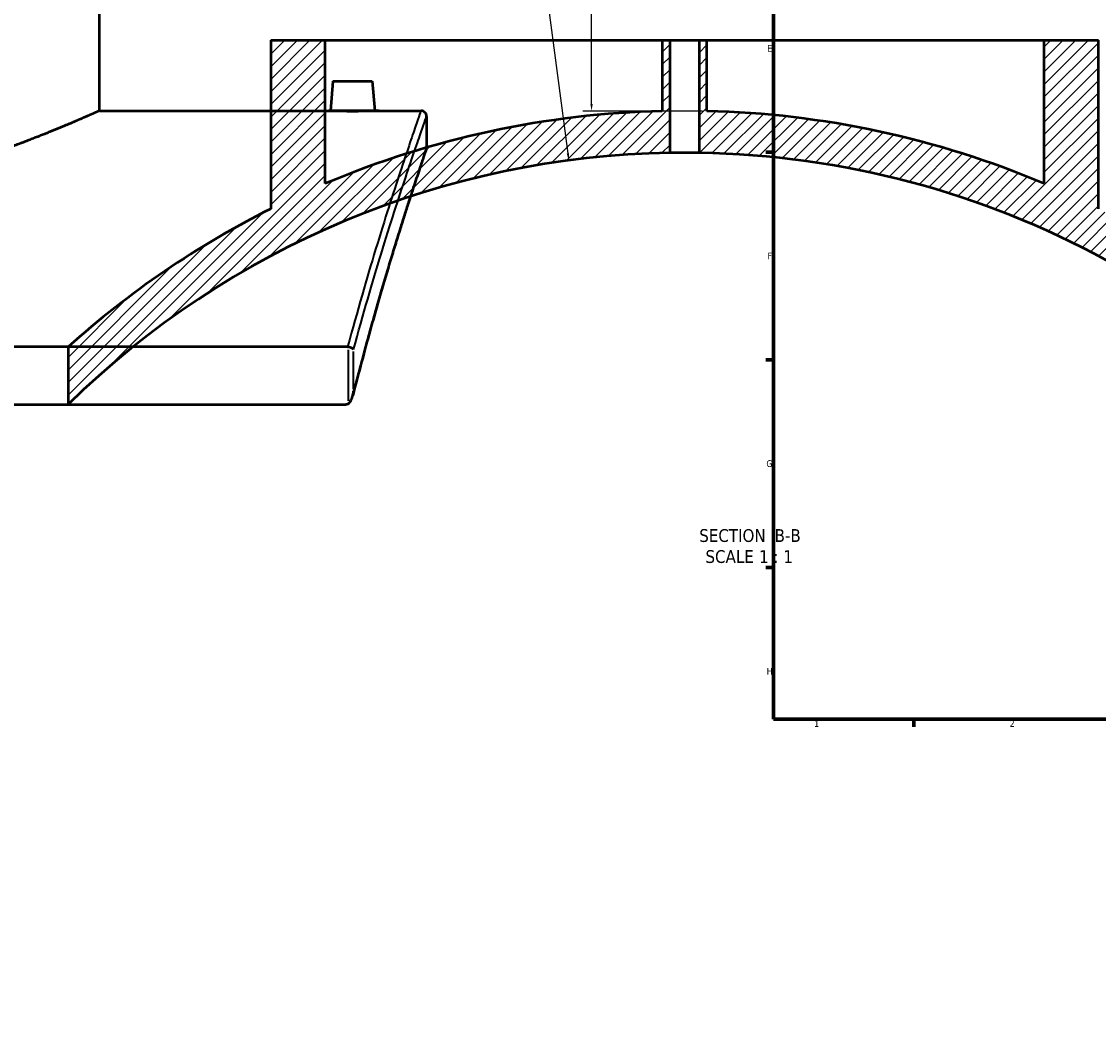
# Model space of a CAD drawing. Header units: millimetres. Extents: x -634 to 1180, y -305 to 954.
# Tile 2 of 12: x -249 to 136, y -92 to 269. Entities that reach past the tile are written whole.
import ezdxf

# ---------------------------------------------------------------- set-up
doc = ezdxf.new("R2010")
doc.units = ezdxf.units.MM
for name, color, linetype, lineweight in [('Border (ANSI)', 7, 'Continuous', 70), ('Dimension (ANSI)', 7, 'Continuous', 25), ('Hatch (ANSI)', 7, 'Continuous', 18), ('Symbol (ANSI)', 7, 'Continuous', 25), ('Visible (ANSI)', 7, 'Continuous', 50), ('Visible Narrow (ANSI)', 7, 'Continuous', 35)]:
    doc.layers.add(name, color=color, linetype=linetype, lineweight=lineweight)
doc.styles.add('Label Text (ANSI)', font='tahoma.ttf')
doc.styles.add('Note Text (ANSI)', font='tahoma.ttf')
doc.dimstyles.new('Default - mm (ANSI)', dxfattribs={"dimtxt": 2.399999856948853, "dimasz": 2.5, "dimexe": 3.175, "dimexo": 1.6002, "dimgap": 0.7999999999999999, "dimtad": 0, "dimtoh": 1, "dimdec": 0, "dimrnd": 1e-08, "dimzin": 4, "dimdsep": 46, "dimtxsty": 'Note Text (ANSI)', "dimcen": 0.09, "dimdle": 10, "dimclrd": 256, "dimclre": 256, "dimclrt": 5, "dimadec": 1, "dimazin": 1, "dimtfac": 1.270000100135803, "dimtofl": 0, "dimtmove": 0, "dimatfit": 3, "dimfxl": 1, "dimtolj": 1, "dimtzin": 4, "dimlwd": -1, "dimlwe": -1, "dimarcsym": 0})

# ---------------------------------------------------------------- blocks, each defined once
blk = doc.blocks.new('Borders Default Border')
at = {"layer": 'Border (ANSI)'}
for p, q in [((20, 222.7499961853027), (17.20000028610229, 222.7499961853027)), ((20, 148.5000038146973), (17.20000028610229, 148.5000038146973)), ((20, 74.25000190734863), (17.20000028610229, 74.25000190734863)), ((70.08333206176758, 20), (70.08333206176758, 17.20000028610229))]:
    blk.add_line(p, q, dxfattribs=at)
at = {"layer": 'Border (ANSI)', "flags": 128}
blk.add_lwpolyline([(20, 20), (20, 574.0000152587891), (820.9999847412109, 574.0000152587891), (820.9999847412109, 20), (20, 20)], dxfattribs=at)
at = {"layer": 'Border (ANSI)', "color": 5, "true_color": 0x0000ff, "char_height": 2.39999994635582, "attachment_point": 7, "style": 'Note Text (ANSI)'}
for s, insert in [('E', (17.71423082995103, 258.6750000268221)), ('F', (17.77938474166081, 184.4250000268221)), ('G', (17.40381752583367, 110.1283225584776)), ('H', (17.52557601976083, 35.92500002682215)), ('1', (34.50022139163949, 17.20000005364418)), ('2', (104.39731425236, 17.20000005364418))]:
    blk.add_mtext(s, dxfattribs=dict(at, insert=insert))
blk = doc.blocks.new('*D12')
at = {"layer": 'Defpoints', "color": 0, "transparency": 16777216}
for p in [(-78.45785921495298, 369.7348524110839), (-45.10844277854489, 237.4681081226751), (-3.832274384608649, 237.4681081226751)]:
    blk.add_point(p, dxfattribs=at)
at = {"layer": 'Dimension (ANSI)', "transparency": 16777216}
for p, q in [((-76.85765921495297, 369.7348524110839), (-41.93344277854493, 369.7348524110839)), ((-45.10844277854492, 367.2348524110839), (-45.10844277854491, 314.9571894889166)), ((-45.10844277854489, 239.9681081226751), (-45.10844277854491, 308.4604806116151)), ((-5.432474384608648, 237.4681081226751), (-48.2834427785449, 237.4681081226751))]:
    blk.add_line(p, q, dxfattribs=at)
for points in [[(-45.52510944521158, 367.2348524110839), (-44.69177611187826, 367.2348524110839), (-45.10844277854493, 369.7348524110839)], [(-45.52510944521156, 239.9681081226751), (-44.69177611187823, 239.9681081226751), (-45.10844277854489, 237.4681081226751)]]:
    blk.add_solid(points, dxfattribs=at)
at = {"layer": 'Dimension (ANSI)', "color": 5, "transparency": 16777216, "insert": (-46.3584091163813, 309.2604806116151), "char_height": 2.399999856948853, "attachment_point": 1, "rotation": 90, "style": 'Note Text (ANSI)'}
blk.add_mtext('\\A1;132', dxfattribs=at)
blk = doc.blocks.new('*D13')
at = {"layer": 'Defpoints', "color": 0, "transparency": 16777216}
for p in [(-53.26387810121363, 219.8284780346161), (-11.83227438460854, -92.43490792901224)]:
    blk.add_point(p, dxfattribs=at)
at = {"layer": 'Dimension (ANSI)', "transparency": 16777216}
for p, q in [((-87.66668810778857, 454.9535790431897), (-84.46065123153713, 454.9535790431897)), ((-84.46065123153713, 454.9535790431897), (-53.59270035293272, 222.3067588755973))]:
    blk.add_line(p, q, dxfattribs=at)
blk.add_solid([(-53.17965354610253, 222.3615625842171), (-54.00574715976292, 222.2519551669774), (-53.26387810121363, 219.8284780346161)], dxfattribs=at)
at = {"layer": 'Dimension (ANSI)', "color": 5, "transparency": 16777216, "insert": (-95.50550564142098, 456.2035453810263), "char_height": 2.399999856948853, "attachment_point": 1, "style": 'Note Text (ANSI)'}
blk.add_mtext('\\A1;R315', dxfattribs=at)

msp = doc.modelspace()

# ---------------------------------------------------------------- hatches: boundary and pattern name
at = {"layer": 'Hatch (ANSI)'}
h = msp.add_hatch(dxfattribs=at)
h.set_pattern_fill('ANSI31', color=256, scale=25.4, style=0)
h.set_pattern_definition([(45, (0, 0), (-2.245064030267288, 2.245064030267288), [])])
edge = h.paths.add_edge_path()
edge.add_line((116.6677256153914, 262.7715392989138), (116.6677256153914, 211.5186247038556))
edge.add_ellipse((-11.83227438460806, -92.43490792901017), major_axis=(-303.9535326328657, 128.4999999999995), ratio=1, start_angle=270, end_angle=291.5276691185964)
edge.add_line((-3.832274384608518, 237.4681081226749), (-3.832274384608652, 262.7715392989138))
edge.add_line((-3.832274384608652, 262.7715392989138), (-6.632274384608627, 262.7715392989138))
edge.add_line((-6.632274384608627, 262.7715392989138), (-6.632274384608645, 222.5221685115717))
edge.add_ellipse((-11.8322743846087, -92.43490792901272), major_axis=(314.9570764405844, -5.200000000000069), ratio=1, start_angle=34.792528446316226, end_angle=90, ccw=False)
edge.add_line((249.7850713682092, 83.01127869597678), (257.667725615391, 83.01127869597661))
edge.add_line((257.667725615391, 83.01127869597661), (257.667725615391, 98.01127869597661))
edge.add_ellipse((-11.83227438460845, -92.43490792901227), major_axis=(-190.4461866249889, 269.4999999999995), ratio=1, start_angle=270, end_angle=298.1059781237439)
edge.add_line((136.1677256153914, 202.5159354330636), (136.1677256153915, 262.7715392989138))
edge.add_line((136.1677256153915, 262.7715392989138), (116.6677256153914, 262.7715392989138))
edge = h.paths.add_edge_path()
edge.add_line((-140.3322743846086, 211.5186247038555), (-140.3322743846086, 262.7715392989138))
edge.add_line((-140.3322743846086, 262.7715392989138), (-159.8322743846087, 262.7715392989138))
edge.add_line((-159.8322743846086, 262.7715392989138), (-159.8322743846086, 202.5159354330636))
edge.add_ellipse((-11.83227438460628, -92.43490792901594), major_axis=(-294.9508433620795, -148.0000000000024), ratio=1, start_angle=270, end_angle=285.2803764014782)
edge.add_line((-232.3322743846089, 153.0844395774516), (-232.332274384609, 132.5200875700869))
edge.add_ellipse((-11.83227438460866, -92.4349079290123), major_axis=(224.9549954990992, 220.5000000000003), ratio=1, start_angle=46.51887405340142, end_angle=90, ccw=False)
edge.add_line((-17.03227438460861, 222.5221685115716), (-17.03227438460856, 262.7715392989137))
edge.add_line((-17.03227438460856, 262.7715392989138), (-19.83227438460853, 262.7715392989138))
edge.add_line((-19.83227438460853, 262.7715392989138), (-19.83227438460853, 237.468108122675))
edge.add_ellipse((-11.83227438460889, -92.4349079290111), major_axis=(-329.9030160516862, -7.999999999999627), ratio=1, start_angle=270, end_angle=291.5276691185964)

# ---------------------------------------------------------------- linework, layer by layer
at = {"layer": 'Visible (ANSI)'}
for p, q in [((-221.1038347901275, 237.5650920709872), (-221.1038347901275, 417.5650920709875)), ((-159.8322743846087, 262.7715392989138), (-140.3322743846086, 262.7715392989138)), ((-159.8322743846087, 262.7715392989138), (-159.8322743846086, 202.5159354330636)), ((-140.3322743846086, 211.5186247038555), (-140.3322743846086, 262.7715392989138)), ((-140.3322743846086, 262.7715392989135), (-19.83227438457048, 262.7715392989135)), ((-19.83227438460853, 262.7715392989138), (-17.03227438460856, 262.7715392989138)), ((-19.83227438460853, 262.7715392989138), (-19.83227438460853, 237.468108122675)), ((-17.03227438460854, 222.5221685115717), (-17.03227438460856, 262.7715392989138)), ((-17.03227438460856, 262.7715392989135), (-6.632274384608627, 262.7715392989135)), ((-6.632274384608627, 262.7715392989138), (-3.832274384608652, 262.7715392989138)), ((-6.632274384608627, 262.7715392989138), (-6.632274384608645, 222.5221685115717)), ((-3.832274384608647, 237.468108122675), (-3.832274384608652, 262.7715392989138)), ((-3.832274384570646, 262.7715392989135), (116.6677256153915, 262.7715392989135)), ((116.6677256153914, 262.7715392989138), (116.6677256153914, 211.5186247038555)), ((116.6677256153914, 262.7715392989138), (136.1677256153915, 262.7715392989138)), ((136.1677256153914, 202.5159354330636), (136.1677256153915, 262.7715392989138)), ((-137.6038347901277, 248.1650920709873), (-138.5312146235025, 237.5650920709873)), ((-137.6038347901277, 248.1650920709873), (-123.6038347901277, 248.1650920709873)), ((-123.6038347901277, 248.1650920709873), (-122.6764549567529, 237.5650920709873)), ((-221.1038347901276, 237.5650920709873), (-138.5312146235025, 237.5650920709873)), ((-122.6764549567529, 237.5650920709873), (-106.1038347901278, 237.5650920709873)), ((-104.1038347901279, 235.5650920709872), (-104.1038347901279, 224.5650920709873)), ((-132.3369728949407, 153.0844395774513), (-605.8706966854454, 153.0844395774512)), ((-232.332274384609, 153.0844395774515), (-232.332274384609, 132.5200875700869)), ((-605.2017113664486, 132.5200875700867), (-133.0059582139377, 132.5200875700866))]:
    msp.add_line(p, q, dxfattribs=at)
for centre, radius, start, end in [((-11.83227438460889, -92.4349079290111), 329.9999999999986, 91.38912468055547, 112.9167937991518), ((-106.1038347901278, 235.5650920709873), 2, 0, 90.00000000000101), ((-11.83227438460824, -92.43490792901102), 329.9999999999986, 67.08320620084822, 88.61087531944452), ((-106.1038347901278, 224.5650920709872), 2, 341.1516729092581, 0), ((-11.83227438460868, -92.4349079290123), 314.9999999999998, 90.94587805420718, 134.4270040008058), ((-11.8322743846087, -92.43490792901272), 315.0000000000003, 33.84665039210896, 89.05412194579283), ((-11.83227438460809, -92.43490792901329), 330.0000000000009, 116.6465148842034, 131.9268912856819)]:
    msp.add_arc(centre, radius, start, end, dxfattribs=at)
for points, knots in [([(-221.1038347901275, 237.5650920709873), (-221.1038347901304, 237.5650920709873), (-222.0201050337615, 237.1507407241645), (-225.8317209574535, 235.4674782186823), (-228.7258486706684, 234.199602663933), (-236.3210191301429, 231.0081334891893), (-241.0281097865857, 229.0840495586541), (-251.8478896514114, 224.9292446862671), (-257.96142313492, 222.7019166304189), (-270.9535026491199, 218.3575386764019), (-278.2985597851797, 216.0810315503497), (-294.323817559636, 211.7501310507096), (-303.0042920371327, 209.6999724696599), (-321.1851864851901, 206.2497751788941), (-330.702619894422, 204.8511983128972), (-349.9376820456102, 202.9829606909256), (-359.655842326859, 202.5159354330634), (-378.551827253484, 202.5159354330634), (-388.2699875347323, 202.9829606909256), (-407.5050496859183, 204.8511983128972), (-417.0224830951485, 206.2497751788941), (-435.2033775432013, 209.6999724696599), (-443.8838520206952, 211.7501310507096), (-459.9091097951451, 216.0810315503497), (-467.2541669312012, 218.3575386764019), (-480.2462464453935, 222.7019166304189), (-486.3597799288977, 224.9292446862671), (-497.1795597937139, 229.0840495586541), (-501.8866504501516, 231.0081334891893), (-509.4818209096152, 234.199602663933), (-512.3759486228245, 235.4674782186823), (-516.1875645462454, 237.1507407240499), (-517.1038347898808, 237.5650920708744), (-517.1038347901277, 237.5650920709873)], [22.65623771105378, 22.65623771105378, 22.65623771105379, 22.65623771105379, 25.48589939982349, 25.48589939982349, 28.3155610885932, 28.3155610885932, 31.14522277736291, 31.14522277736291, 33.97488446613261, 33.97488446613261, 36.80928220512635, 36.80928220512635, 39.64367994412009, 39.64367994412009, 42.47807768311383, 42.47807768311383, 45.31247542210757, 45.31247542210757, 48.1468731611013, 48.1468731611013, 50.98127090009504, 50.98127090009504, 53.81566863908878, 53.81566863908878, 56.65006637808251, 56.65006637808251, 59.47972806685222, 59.47972806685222, 62.30938975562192, 62.30938975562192, 65.13905144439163, 65.13905144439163, 67.96871313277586, 67.96871313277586, 67.96871313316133, 67.96871313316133]), ([(-122.6764549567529, 237.5650920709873), (-122.6764549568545, 237.5650920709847), (-122.8751370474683, 237.5601212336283), (-123.6834237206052, 237.5421422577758), (-124.2930321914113, 237.5293910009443), (-125.7002171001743, 237.5054265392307), (-126.5916884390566, 237.4926587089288), (-128.5454621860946, 237.4746460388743), (-129.6077704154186, 237.4696604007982), (-131.5998991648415, 237.4696604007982), (-132.6622073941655, 237.4746460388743), (-134.6159811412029, 237.4926587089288), (-135.5074524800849, 237.5054265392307), (-136.9146373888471, 237.5293910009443), (-137.5242458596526, 237.5421422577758), (-138.3325325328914, 237.5601212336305), (-138.5312146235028, 237.5650920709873), (-138.5312146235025, 237.5650920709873)], [1.195133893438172, 1.195133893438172, 1.195133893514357, 1.195133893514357, 1.493881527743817, 1.493881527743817, 1.792629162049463, 1.792629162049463, 2.091448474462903, 2.091448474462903, 2.390267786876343, 2.390267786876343, 2.689087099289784, 2.689087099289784, 2.987906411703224, 2.987906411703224, 3.28665404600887, 3.28665404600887, 3.585401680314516, 3.585401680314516, 3.585401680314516, 3.585401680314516]), ([(-104.2110805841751, 223.9189639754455), (-104.2110805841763, 223.9189639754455), (-104.2378409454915, 223.8405984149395), (-104.3447216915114, 223.5272986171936), (-104.4248420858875, 223.2923641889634), (-104.6379594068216, 222.6664201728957), (-104.7709562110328, 222.275410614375), (-105.0890214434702, 221.3381442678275), (-105.2740896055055, 220.7918877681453), (-105.6951770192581, 219.5452852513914), (-105.9311958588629, 218.8449398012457), (-106.4527586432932, 217.2916341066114), (-106.7383020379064, 216.4386747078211), (-107.3571969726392, 214.5819116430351), (-107.6905478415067, 213.5781090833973), (-108.403068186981, 211.4216966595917), (-108.7822368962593, 210.2690881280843), (-109.5841524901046, 207.8173304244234), (-110.0068985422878, 206.5181827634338), (-110.8935016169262, 203.7758003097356), (-111.3573580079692, 202.332566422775), (-112.3235122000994, 199.3046080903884), (-112.8258098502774, 197.7198829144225), (-113.8659775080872, 194.41170596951), (-114.4038469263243, 192.688254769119), (-115.5121016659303, 189.1055567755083), (-116.0824863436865, 187.2463106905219), (-117.2525470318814, 183.3950994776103), (-117.8522223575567, 181.403135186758), (-119.0774916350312, 177.2896864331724), (-119.7030848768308, 175.168202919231), (-120.9766901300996, 170.7990100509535), (-121.6247014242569, 168.5513017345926), (-122.9395372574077, 163.933019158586), (-123.60636109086, 161.562445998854), (-125.2923250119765, 155.486672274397), (-126.3209214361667, 151.7068068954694), (-128.3994466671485, 143.8896961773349), (-129.4493770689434, 139.8524350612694), (-130.5035141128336, 135.6921321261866)], [31.62710058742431, 31.62710058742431, 31.62710058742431, 31.62710058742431, 32.84884563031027, 32.84884563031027, 34.07059067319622, 34.07059067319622, 35.29233571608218, 35.29233571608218, 36.51408075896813, 36.51408075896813, 37.73582580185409, 37.73582580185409, 38.95757084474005, 38.95757084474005, 40.179315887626, 40.179315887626, 41.40106093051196, 41.40106093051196, 42.62280597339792, 42.62280597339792, 43.84455101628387, 43.84455101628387, 45.06629605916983, 45.06629605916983, 46.28804110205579, 46.28804110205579, 47.50978614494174, 47.50978614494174, 48.7315311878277, 48.7315311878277, 49.95327623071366, 49.95327623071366, 51.17502127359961, 51.17502127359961, 52.39676631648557, 52.39676631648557, 54.2293838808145, 54.2293838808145, 56.06200144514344, 56.06200144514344, 56.06200144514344, 56.06200144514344]), ([(-6.632274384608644, 222.5221685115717), (-6.632274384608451, 222.5221685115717), (-6.762766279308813, 222.524407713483), (-7.293448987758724, 222.5325022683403), (-7.693639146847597, 222.5382415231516), (-8.616999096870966, 222.5490205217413), (-9.20171958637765, 222.5547594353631), (-10.48288856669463, 222.562853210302), (-11.17933805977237, 222.5650920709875), (-12.48521070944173, 222.5650920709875), (-13.18166020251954, 222.562853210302), (-14.46282918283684, 222.5547594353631), (-15.04754967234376, 222.5490205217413), (-15.97090962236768, 222.5382415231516), (-16.3710997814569, 222.5325022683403), (-16.90178248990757, 222.524407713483), (-17.03227438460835, 222.5221685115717), (-17.03227438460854, 222.5221685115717)], [0, 0, 0, 0, 0.1958808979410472, 0.1958808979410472, 0.3917617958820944, 0.3917617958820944, 0.587642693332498, 0.587642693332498, 0.7835235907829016, 0.7835235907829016, 0.9794044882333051, 0.9794044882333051, 1.175285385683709, 1.175285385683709, 1.371166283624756, 1.371166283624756, 1.567047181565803, 1.567047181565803, 1.567047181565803, 1.567047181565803]), ([(-130.2322050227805, 152.1908266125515), (-130.2327016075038, 152.1917888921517), (-130.2332014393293, 152.1927511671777), (-130.2808112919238, 152.2838174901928), (-130.3562838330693, 152.3736794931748), (-130.5588017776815, 152.5457470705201), (-130.6846454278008, 152.6276455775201), (-131.0170627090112, 152.7965095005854), (-131.2337117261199, 152.8789130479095), (-131.6958076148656, 153.004955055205), (-131.9333283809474, 153.0498915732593), (-132.1760520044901, 153.075890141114)], [-0.2823711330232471, -0.2823711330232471, -0.2823711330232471, -0.2823711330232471, -0.2816773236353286, -0.2816773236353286, -0.2167108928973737, -0.2167108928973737, -0.1526594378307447, -0.1526594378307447, -0.07323360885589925, -0.07323360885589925, 0, 0, 0, 0]), ([(-132.1760520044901, 132.747526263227), (-132.028572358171, 132.8289157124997), (-131.8945284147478, 132.9396523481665), (-131.5766335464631, 133.2608747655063), (-131.3839801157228, 133.5274144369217), (-130.9643278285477, 134.2815183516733), (-130.7538068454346, 134.8046582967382), (-130.4140040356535, 135.984134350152), (-130.297234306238, 136.6088857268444), (-130.2332014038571, 137.2220640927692), (-130.2327015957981, 137.2268811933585), (-130.2322050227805, 137.2316982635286)], [-0.6205600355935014, -0.6205600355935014, -0.6205600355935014, -0.6205600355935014, -0.5364642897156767, -0.5364642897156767, -0.3929582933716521, -0.3929582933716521, -0.1992536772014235, -0.1992536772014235, 0, 0, 0.001577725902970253, 0.001577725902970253, 0.001577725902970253, 0.001577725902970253]), ([(-132.1760520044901, 132.747526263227), (-132.2076472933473, 132.7300898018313), (-132.2396769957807, 132.7134726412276), (-132.3894116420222, 132.6408547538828), (-132.5120505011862, 132.5955303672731), (-132.7591136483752, 132.5357101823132), (-132.8820817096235, 132.5200875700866), (-133.0059582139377, 132.5200875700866)], [0.3690638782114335, 0.3690638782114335, 0.3690638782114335, 0.3690638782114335, 0.3810648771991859, 0.3810648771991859, 0.4244324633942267, 0.4244324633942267, 0.4656834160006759, 0.4656834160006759, 0.4656834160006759, 0.4656834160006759])]:
    msp.add_open_spline(points, degree=3, knots=knots, dxfattribs=at)
msp.add_open_spline([(-132.3369728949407, 153.0844395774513), (-132.2829528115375, 153.0844395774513), (-132.2292685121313, 153.0815902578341), (-132.1760520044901, 153.075890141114)], degree=3, dxfattribs=at)
at = {"layer": 'Visible Narrow (ANSI)'}
for p, q in [((-132.1760520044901, 152.0594719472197), (-132.1760520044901, 133.7639444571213)), ((-130.2322050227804, 137.9796546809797), (-130.2322050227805, 151.4428701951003))]:
    msp.add_line(p, q, dxfattribs=at)
for points, knots in [([(-106.1038347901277, 237.5650920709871), (-106.1038347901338, 237.565092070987), (-106.7623077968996, 235.7029329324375), (-109.3074958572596, 228.3447363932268), (-111.1928320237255, 222.8508349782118), (-116.0306670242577, 208.2099008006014), (-119.0197037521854, 198.933572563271), (-125.4490651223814, 177.7620360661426), (-128.8502135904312, 166.0564095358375), (-132.3369728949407, 153.0844395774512)], [-28.72421182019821, -28.72421182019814, -28.72421182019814, -28.72421182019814, -22.70115380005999, -22.70115380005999, -16.67810076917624, -16.67810076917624, -10.42780124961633, -10.42780124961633, -4.545179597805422, -4.545179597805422, -4.545179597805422, -4.545179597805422]), ([(-130.2322050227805, 152.1908266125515), (-126.7943085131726, 164.8476067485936), (-123.4426514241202, 176.2815009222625), (-117.0475212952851, 197.1677029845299), (-114.0520469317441, 206.3878110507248), (-109.2037924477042, 220.9400122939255), (-107.3143957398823, 226.4006173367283), (-104.7637259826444, 233.7142187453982), (-104.1038347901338, 235.5650920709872), (-104.1038347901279, 235.5650920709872)], [4.635714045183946, 4.635714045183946, 4.635714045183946, 4.635714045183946, 10.42780124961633, 10.42780124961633, 16.67810076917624, 16.67810076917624, 22.70115380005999, 22.70115380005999, 28.72421182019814, 28.72421182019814, 28.72421182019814, 28.72421182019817]), ([(-104.1038347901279, 224.5650920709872), (-104.1038347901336, 224.5650920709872), (-104.7247656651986, 222.7632786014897), (-107.1243682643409, 215.6423060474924), (-108.9017711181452, 210.3250800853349), (-113.4560294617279, 196.1665715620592), (-116.2651762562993, 187.2072917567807), (-122.4854657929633, 166.1405582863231), (-125.8945318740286, 154.0359949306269), (-129.6612105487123, 139.4630978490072), (-129.9465424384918, 138.351878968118), (-130.2322050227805, 137.2316982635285)], [31.62710058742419, 31.62710058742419, 31.62710058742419, 31.62710058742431, 37.46947185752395, 37.46947185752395, 43.31183809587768, 43.31183809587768, 49.36241579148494, 49.36241579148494, 55.41298845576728, 55.41298845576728, 55.90797870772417, 55.90797870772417, 55.90797870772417, 55.90797870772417])]:
    msp.add_open_spline(points, degree=3, knots=knots, dxfattribs=at)

# ---------------------------------------------------------------- block references
msp.add_blockref('Borders Default Border', (0, 0))

# ---------------------------------------------------------------- texts
at = {"layer": 'Symbol (ANSI)', "char_height": 4.571999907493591, "attachment_point": 7, "style": 'Label Text (ANSI)'}
for s, insert in [('SECTION', (-6.603762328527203, 83.26593394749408)), (' B-B', (18.63048582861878, 83.36226457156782)), ('SCALE', (-4.38074868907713, 75.75307662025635)), (' 1 : 1', (13.08777004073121, 75.83458715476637))]:
    msp.add_mtext(s, dxfattribs=dict(at, insert=insert))

# ---------------------------------------------------------------- dimensions: what is measured, and where the dimension line sits
at = {"layer": 'Dimension (ANSI)'}
dim = msp.add_radius_dim(center=(-11.83227438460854, -92.43490792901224), mpoint=(-53.26387810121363, 219.8284780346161), dimstyle='Default - mm (ANSI)', override={"dimgap": 0.7999999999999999, "dimtih": 1, "dimdec": 0, "dimlfac": 1.000000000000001, "dimcen": 0, "dimtol": 0, "dimlim": 0, "dimtp": 0, "dimtm": -0, "dimtdec": 2}, dxfattribs=at)
dim.commit()
dim.dimension.update_dxf_attribs({"geometry": '*D13', "text_midpoint": (-91.98609687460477, 454.9535790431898), "dimtype": 164})
dim = msp.add_linear_dim(base=(-45.10844277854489, 237.4681081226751), p1=(-78.45785921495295, 369.7348524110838), p2=(-3.832274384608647, 237.468108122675), angle=90, dimstyle='Default - mm (ANSI)', override={"dimgap": 0.7999999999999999, "dimtoh": 0, "dimdec": 0, "dimtol": 0, "dimlim": 0, "dimtp": 0, "dimtm": -0, "dimtdec": 2, "dimatfit": 1}, dxfattribs=at)
dim.commit()
dim.dimension.update_dxf_attribs({"geometry": '*D12', "text_midpoint": (-45.10844277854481, 311.7088350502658), "dimtype": 160})

doc.saveas('drawing.dxf')
